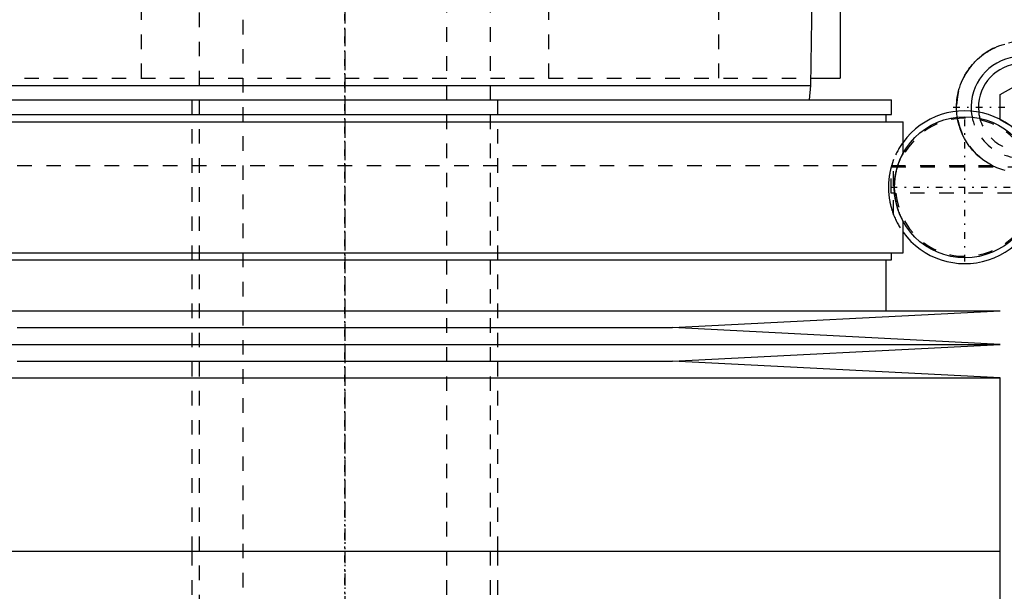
# Model space of a CAD drawing. Extents: x -90 to 90, y -319 to 558.
# Tile 5 of 11: x -22 to 45, y 18 to 57. Entities that reach past the tile are written whole.
import ezdxf

# ---------------------------------------------------------------- set-up
doc = ezdxf.new("R2010")
doc.units = 0
doc.linetypes.add('CENTER', pattern=[1.5, 0.45, -0.5, 0.05, -0.5])
doc.linetypes.add('DASHED', pattern=[2, 1, -1])
for name, color, linetype in [('AM_0', 7, 'CONTINUOUS'), ('AM_3', 7, 'DASHED'), ('AM_7', 7, 'CENTER')]:
    doc.layers.add(name, color=color, linetype=linetype)

msp = doc.modelspace()

# ---------------------------------------------------------------- linework, layer by layer
at = {"layer": 'AM_0', "color": 7, "linetype": 'CONTINUOUS'}
for p, q in [((32, 52.5), (32.175, 64)), ((34, 64), (34, 53)), ((32.008, 53), (34, 53)), ((-32, 52.5), (32, 52.5)), ((31.9, 51.504), (32, 52.5)), ((45, 51.866), (46.5, 52.732)), ((-37.525, 51.5), (37.525, 51.5)), ((37.525, 50.5), (37.525, 51.5)), ((45, 50.134), (45, 51.866)), ((-37.525, 50.5), (37.525, 50.5)), ((37.175, 50), (37.175, 50.5)), ((46.5, 49.268), (45, 50.134)), ((-38.325, 50), (38.325, 50)), ((38.325, 47.837), (38.325, 50)), ((38.325, 41), (38.325, 43.163)), ((-38.325, 41), (38.325, 41)), ((37.525, 40.5), (37.525, 41)), ((-37.525, 40.5), (37.525, 40.5)), ((37.175, 37), (37.175, 40.5)), ((-45, 37), (45, 37)), ((22.5, 35.85), (45, 37)), ((-22.5, 35.85), (22.5, 35.85)), ((45, 34.7), (22.5, 35.85)), ((-45, 34.7), (45, 34.7)), ((22.5, 33.55), (45, 34.7)), ((-22.5, 33.55), (22.5, 33.55)), ((45, 32.4), (22.5, 33.55)), ((-45, 32.4), (45, 32.4)), ((45, 20.5), (45, 32.4)), ((-45, 20.5), (45, 20.5)), ((-45, 20.5), (0, 20.5)), ((45, 7.1), (45, 20.5))]:
    msp.add_line(p, q, dxfattribs=at)
msp.add_polyline3d([(42.009, 50.721, 0), (42.004, 50.808, 0), (42, 50.982, 0), (42.003, 51.156, 0), (42.007, 51.243, 0), (42.012, 51.33, 0), (42.029, 51.506, 0), (42.052, 51.682, 0), (42.083, 51.858, 0), (42.12, 52.033, 0), (42.165, 52.208, 0), (42.19, 52.294, 0), (42.217, 52.38, 0), (42.276, 52.551, 0), (42.341, 52.719, 0), (42.413, 52.884, 0), (42.492, 53.046, 0), (42.577, 53.204, 0), (42.622, 53.282, 0), (42.668, 53.359, 0), (42.764, 53.509, 0), (42.866, 53.654, 0), (42.919, 53.725, 0), (42.973, 53.794, 0), (43.084, 53.929, 0), (43.199, 54.058, 0), (43.258, 54.121, 0), (43.318, 54.182, 0), (43.441, 54.3, 0), (43.57, 54.416, 0), (43.706, 54.527, 0), (43.847, 54.635, 0), (43.993, 54.737, 0), (44.069, 54.787, 0), (44.145, 54.835, 0), (44.302, 54.927, 0), (44.463, 55.013, 0), (44.628, 55.092, 0), (44.797, 55.165, 0), (44.968, 55.231, 0), (45.055, 55.262, 0), (45.143, 55.29, 0), (45.319, 55.342, 0)], dxfattribs=at)
msp.add_circle((42.575, 45.5), 4.85, dxfattribs=at)
for centre, radius, start, end in [((46.5, 51), 3.5, 284.58117, 184.39276), ((46.5, 51), 3, 282.55225, 186.42168), ((42.575, 45.5), 5.25, 215.95057, 144.04943)]:
    msp.add_arc(centre, radius, start, end, dxfattribs=at)
at = {"layer": 'AM_3', "color": 6, "linetype": 'DASHED'}
for p, q in [((-7, 479), (-7, -50.5)), ((7, -50.5), (7, 479)), ((-10, 463.5), (-10, -10.5)), ((10, -10.5), (10, 463.5)), ((-13.979, 64), (-13.979, 53)), ((13.979, 64), (13.979, 53)), ((25.65, 64), (25.65, 53)), ((-32.008, 53), (32.008, 53)), ((-10.5, 51.5), (-10.5, 20.5)), ((10.5, 20.5), (10.5, 51.5)), ((37.68, 43.601), (37.68, 47.399)), ((44.502, 46.968), (-38.325, 46.968)), ((37.5, 45.1), (37.5, 46.844)), ((37.515, 46.9), (47.635, 46.9)), ((47.81, 45.1), (37.5, 45.1)), ((-10.5, 20.5), (-10.5, -10.5)), ((10.5, -10.5), (10.5, 20.5))]:
    msp.add_line(p, q, dxfattribs=at)
for points in [[(42.051, 50.322, 0), (42.042, 50.389, 0), (42.025, 50.522, 0), (42.013, 50.655, 0), (42.009, 50.721, 0)], [(44.502, 46.968, 0), (44.393, 47.024, 0), (44.181, 47.144, 0), (43.977, 47.274, 0), (43.878, 47.343, 0), (43.781, 47.414, 0), (43.595, 47.563, 0), (43.42, 47.719, 0), (43.255, 47.882, 0), (43.098, 48.055, 0), (42.948, 48.238, 0), (42.875, 48.333, 0), (42.806, 48.431, 0), (42.673, 48.632, 0), (42.551, 48.842, 0), (42.44, 49.058, 0), (42.341, 49.281, 0), (42.255, 49.507, 0), (42.216, 49.622, 0), (42.181, 49.738, 0), (42.119, 49.971, 0), (42.071, 50.205, 0), (42.051, 50.322, 0)], [(37.68, 47.399, 0), (37.655, 47.331, 0), (37.603, 47.185, 0), (37.552, 47.026, 0), (37.527, 46.941, 0), (37.522, 46.926, 0), (37.514, 46.896, 0), (37.506, 46.867, 0), (37.502, 46.851, 0), (37.498, 46.836, 0), (37.49, 46.805, 0), (37.482, 46.774, 0), (37.474, 46.742, 0), (37.466, 46.71, 0), (37.459, 46.677, 0), (37.455, 46.661, 0), (37.451, 46.644, 0), (37.444, 46.61, 0), (37.436, 46.576, 0), (37.429, 46.541, 0), (37.422, 46.506, 0), (37.415, 46.47, 0), (37.412, 46.452, 0), (37.409, 46.433, 0), (37.402, 46.395, 0), (37.395, 46.356, 0), (37.389, 46.316, 0), (37.382, 46.274, 0), (37.376, 46.232, 0), (37.373, 46.21, 0), (37.37, 46.189, 0), (37.365, 46.144, 0), (37.359, 46.099, 0), (37.354, 46.054, 0), (37.35, 46.007, 0), (37.345, 45.96, 0), (37.343, 45.936, 0), (37.341, 45.912, 0), (37.338, 45.864, 0), (37.335, 45.816, 0), (37.332, 45.767, 0), (37.33, 45.718, 0), (37.328, 45.67, 0), (37.327, 45.645, 0), (37.326, 45.621, 0), (37.325, 45.572, 0), (37.325, 45.524, 0), (37.325, 45.5, 0), (37.325, 45.476, 0), (37.325, 45.428, 0), (37.326, 45.379, 0), (37.327, 45.355, 0), (37.328, 45.33, 0), (37.33, 45.282, 0), (37.332, 45.233, 0), (37.335, 45.184, 0), (37.338, 45.136, 0), (37.341, 45.088, 0), (37.343, 45.064, 0), (37.345, 45.04, 0), (37.35, 44.993, 0), (37.354, 44.946, 0), (37.359, 44.901, 0), (37.365, 44.856, 0), (37.37, 44.811, 0), (37.373, 44.79, 0), (37.376, 44.768, 0), (37.382, 44.726, 0), (37.389, 44.684, 0), (37.395, 44.644, 0), (37.402, 44.605, 0), (37.409, 44.567, 0), (37.412, 44.548, 0), (37.415, 44.53, 0), (37.422, 44.494, 0), (37.429, 44.459, 0), (37.436, 44.424, 0), (37.444, 44.39, 0), (37.451, 44.356, 0), (37.455, 44.339, 0), (37.459, 44.323, 0), (37.466, 44.29, 0), (37.474, 44.258, 0), (37.482, 44.226, 0), (37.49, 44.195, 0), (37.498, 44.164, 0), (37.502, 44.149, 0), (37.506, 44.133, 0), (37.514, 44.104, 0), (37.522, 44.074, 0), (37.527, 44.059, 0), (37.531, 44.045, 0), (37.539, 44.016, 0), (37.547, 43.988, 0), (37.552, 43.974, 0), (37.556, 43.96, 0), (37.564, 43.933, 0), (37.573, 43.906, 0), (37.603, 43.815, 0), (37.655, 43.669, 0), (37.68, 43.601, 0)], [(38.325, 47.837, 0), (38.323, 47.833, 0), (38.304, 47.798, 0), (38.266, 47.725, 0), (38.239, 47.673, 0), (38.208, 47.609, 0), (38.165, 47.519, 0), (38.152, 47.491, 0), (38.139, 47.46, 0), (38.132, 47.445, 0), (38.125, 47.428, 0), (38.111, 47.395, 0), (38.096, 47.36, 0), (38.081, 47.323, 0), (38.065, 47.285, 0), (38.05, 47.244, 0), (38.042, 47.224, 0), (38.034, 47.202, 0), (38.017, 47.158, 0), (38.001, 47.112, 0), (37.984, 47.063, 0), (37.967, 47.012, 0), (37.949, 46.958, 0), (37.941, 46.931, 0), (37.932, 46.902, 0), (37.915, 46.843, 0), (37.897, 46.78, 0), (37.879, 46.714, 0), (37.862, 46.644, 0), (37.844, 46.569, 0), (37.836, 46.529, 0), (37.827, 46.489, 0), (37.81, 46.402, 0), (37.8, 46.348, 0), (37.797, 46.331, 0), (37.794, 46.315, 0), (37.793, 46.307, 0), (37.791, 46.298, 0), (37.788, 46.281, 0), (37.786, 46.264, 0), (37.783, 46.247, 0), (37.78, 46.229, 0), (37.777, 46.211, 0), (37.776, 46.202, 0), (37.775, 46.193, 0), (37.772, 46.174, 0), (37.769, 46.155, 0), (37.767, 46.136, 0), (37.764, 46.117, 0), (37.762, 46.098, 0), (37.761, 46.088, 0), (37.76, 46.078, 0), (37.757, 46.058, 0), (37.755, 46.038, 0), (37.753, 46.018, 0), (37.751, 45.997, 0), (37.748, 45.977, 0), (37.747, 45.966, 0), (37.746, 45.956, 0), (37.745, 45.935, 0), (37.743, 45.914, 0), (37.742, 45.903, 0), (37.741, 45.892, 0), (37.739, 45.871, 0), (37.738, 45.849, 0), (37.737, 45.838, 0), (37.736, 45.827, 0), (37.735, 45.805, 0), (37.733, 45.783, 0), (37.732, 45.761, 0), (37.731, 45.739, 0), (37.73, 45.716, 0), (37.729, 45.705, 0), (37.729, 45.694, 0), (37.728, 45.671, 0), (37.727, 45.648, 0), (37.727, 45.626, 0), (37.726, 45.603, 0), (37.726, 45.58, 0), (37.725, 45.569, 0), (37.725, 45.557, 0), (37.725, 45.534, 0), (37.725, 45.511, 0), (37.725, 45.5, 0), (37.725, 45.489, 0), (37.725, 45.466, 0), (37.725, 45.443, 0), (37.725, 45.431, 0), (37.726, 45.42, 0), (37.726, 45.397, 0), (37.727, 45.374, 0), (37.727, 45.352, 0), (37.728, 45.329, 0), (37.729, 45.306, 0), (37.729, 45.295, 0), (37.73, 45.284, 0), (37.731, 45.261, 0), (37.732, 45.239, 0), (37.733, 45.217, 0), (37.735, 45.195, 0), (37.736, 45.173, 0), (37.737, 45.162, 0), (37.738, 45.151, 0), (37.739, 45.129, 0), (37.741, 45.108, 0), (37.742, 45.097, 0), (37.743, 45.086, 0), (37.745, 45.065, 0), (37.746, 45.044, 0), (37.747, 45.034, 0), (37.748, 45.023, 0), (37.751, 45.003, 0), (37.753, 44.982, 0), (37.755, 44.962, 0), (37.757, 44.942, 0), (37.76, 44.922, 0), (37.761, 44.912, 0), (37.762, 44.902, 0), (37.764, 44.883, 0), (37.767, 44.864, 0), (37.769, 44.845, 0), (37.772, 44.826, 0), (37.775, 44.807, 0), (37.776, 44.798, 0), (37.777, 44.789, 0), (37.78, 44.771, 0), (37.783, 44.753, 0), (37.786, 44.736, 0), (37.788, 44.719, 0), (37.791, 44.702, 0), (37.793, 44.693, 0), (37.794, 44.685, 0), (37.797, 44.669, 0), (37.8, 44.652, 0), (37.81, 44.598, 0), (37.827, 44.511, 0), (37.836, 44.471, 0), (37.844, 44.431, 0), (37.862, 44.356, 0), (37.879, 44.286, 0), (37.897, 44.22, 0), (37.915, 44.157, 0), (37.932, 44.098, 0), (37.941, 44.069, 0), (37.949, 44.042, 0), (37.967, 43.988, 0), (37.984, 43.937, 0), (38.001, 43.888, 0), (38.017, 43.842, 0), (38.034, 43.798, 0), (38.042, 43.776, 0), (38.05, 43.756, 0), (38.065, 43.715, 0), (38.081, 43.677, 0), (38.096, 43.64, 0), (38.111, 43.605, 0), (38.125, 43.572, 0), (38.132, 43.555, 0), (38.139, 43.54, 0), (38.152, 43.509, 0), (38.165, 43.481, 0), (38.208, 43.391, 0), (38.239, 43.327, 0), (38.266, 43.275, 0), (38.304, 43.202, 0), (38.323, 43.167, 0), (38.325, 43.163, 0)]]:
    msp.add_polyline3d(points, dxfattribs=at)
for centre, radius, start, end in [((46.5, 51), 4.5, 296.36283, 285.39858), ((46.5, 51), 3.5, 184.39276, 284.58117), ((42.575, 45.5), 4.75, 17.14176, 162.85824), ((46.5, 51), 3, 186.42168, 282.55225), ((42.575, 45.5), 5.25, 144.04943, 158.79975), ((42.575, 45.5), 4.75, 184.83063, 355.16937), ((42.575, 45.5), 5.25, 201.20025, 215.95057)]:
    msp.add_arc(centre, radius, start, end, dxfattribs=at)
at = {"layer": 'AM_7', "color": 4, "linetype": 'CENTER'}
for p, q in [((0, 557.975), (0, -79.475)), ((0, 302.7), (0, 22.81)), ((0, -14.35), (0, 81.35)), ((0, 54.6), (0, -13.6)), ((0, 53.05), (0, 18.95)), ((41.775, 51), (51.225, 51)), ((42.575, 40.407), (42.575, 50.593)), ((37.483, 45.5), (47.667, 45.5))]:
    msp.add_line(p, q, dxfattribs=at)

doc.saveas('drawing.dxf')
